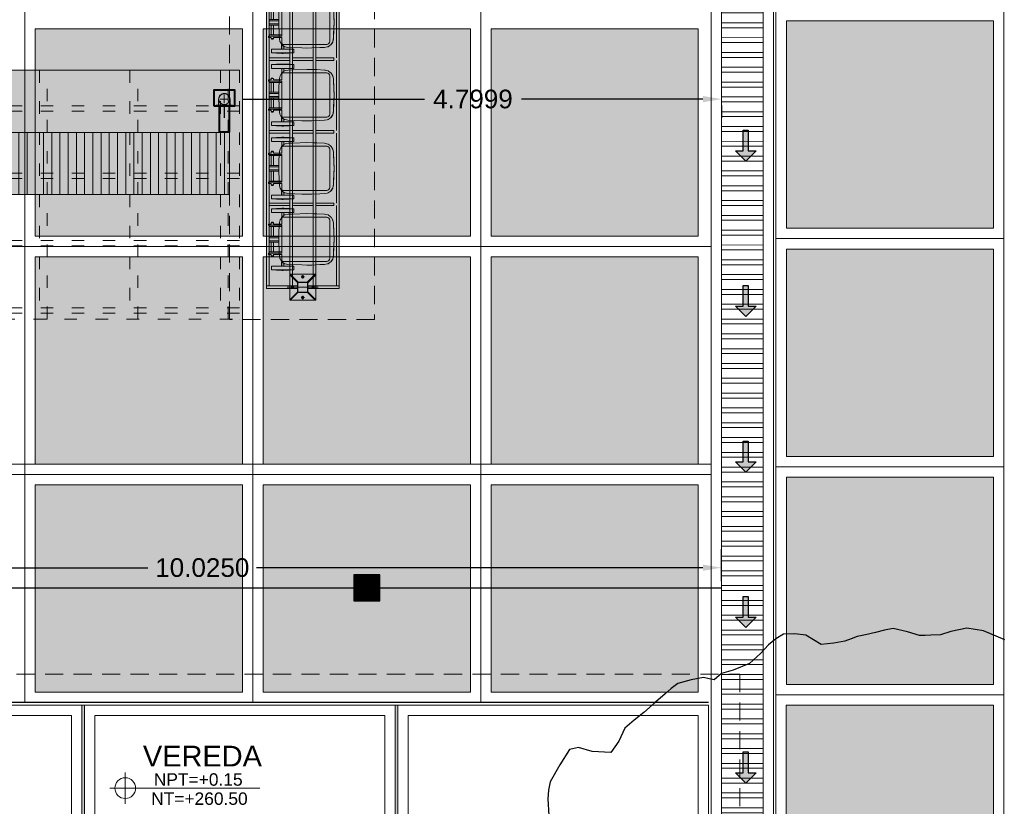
# Model space of a CAD drawing. Header units: millimetres. Extents: x -8931983 to 9630244, y 4 to 18563053.
# Tile 238 of 256: x 349134 to 349144, y 9282004 to 9282011. Entities that reach past the tile are written whole.
import ezdxf

# ---------------------------------------------------------------- set-up
doc = ezdxf.new("R2010")
doc.units = ezdxf.units.MM
for name, pattern in [('ACAD_ISO03W100', [30, 12, -18]), ('DASHDOT', [25.4, 12.7, -6.35, 0, -6.35]), ('DASHDOT2', [12.7, 6.35, -3.175, 0, -3.175]), ('DASHED2', [0.375, 0.25, -0.125])]:
    doc.linetypes.add(name, pattern=pattern)
for name, color, linetype, lineweight in [('.', 7, 'Continuous', 0), ('0_ CUNETAS', 151, 'Continuous', 5), ('0_COTAS 1', 1, 'Continuous', 5), ('0_EST. METALICA', 61, 'Continuous', 9), ('0_PROYECCIONES 1', 1, 'DASHED2', 0), ('CUNETAS', 5, 'Continuous', 0), ('EJES', 8, 'DASHDOT2', 9), ('G-ANNO-DIMS', 7, 'Continuous', 5), ('L-EJE', 40, 'DASHDOT', 9), ('L-FINA', 8, 'Continuous', 9), ('LEST 02', 5, 'Continuous', 20), ('LMURO ALTO', 7, 'Continuous', 40), ('LPROYECCION', 7, 'ACAD_ISO03W100', 5), ('placa', 8, 'Continuous', 9), ('SECTOR 1 - 1P - Estructura metalica 03', 3, 'Continuous', 5), ('TEXTO AMBIENTES', 7, 'Continuous', 30), ('vereda', 254, 'Continuous', 5), ('yellow', 2, 'Continuous', 20)]:
    doc.layers.add(name, color=color, linetype=linetype, lineweight=lineweight)
for name, color, linetype, lineweight, true_color in [('0_PISOS', 252, 'Continuous', 0, 0x8a8a8a), ('0_TEXTURA PISOS', 252, 'Continuous', 0, 0x8c8c8c), ('LHATCH', 254, 'Continuous', 5, 0xcfcfcf), ('mobiliarioPRONIED', 251, 'Continuous', 0, 0x656565), ('PISO Cemento pulido', 254, 'Continuous', 5, 0xd1d1d1), ('T. ACHURADO-0.5', 8, 'Continuous', 5, 0x7d7d7d)]:
    doc.layers.add(name, color=color, linetype=linetype, lineweight=lineweight, true_color=true_color)
for name, color, linetype in [('C-ROAD-MARK', 212, 'Continuous'), ('C-TOPO', 7, 'Continuous'), ('Lineas', 7, 'Continuous'), ('manzanas', 2, 'Continuous')]:
    doc.layers.add(name, color=color, linetype=linetype)
doc.styles.add('Arial_1', font='arial.ttf', dxfattribs={"height": 0.15})
doc.styles.get("Standard").update_dxf_attribs({"font": 'arial.ttf'})
doc.dimstyles.get("Standard").update_dxf_attribs({"dimtxt": 0.18, "dimasz": 0.18, "dimexe": 0.18, "dimexo": 0.0625, "dimgap": 0.09, "dimtad": 0, "dimtih": 1, "dimtoh": 1, "dimdec": 4, "dimzin": 0, "dimdsep": 46, "dimtxsty": 'Standard', "dimcen": 0.09, "dimadec": 0, "dimazin": 0, "dimtfac": 1, "dimtdec": 4, "dimtofl": 0, "dimtmove": 0, "dimatfit": 3, "dimfxl": 1, "dimtolj": 1, "dimtzin": 0, "dimarcsym": 0})

# ---------------------------------------------------------------- blocks, each defined once
blk = doc.blocks.new('EDF 06 PG BLOQUE')
at = {"layer": '0_PROYECCIONES 1', "ltscale": 0.7, "elevation": 0}
blk.add_lwpolyline([(-19.23, 1.5), (1.5, 1.5), (1.5, -12.33), (-19.23, -12.33)], close=True, dxfattribs=at)
blk = doc.blocks.new('JUNTA VEREDA')
at = {"layer": '.', "true_color": 0x939598}
h = blk.add_hatch(dxfattribs=at)
h.set_pattern_fill('ANGLE', color=252)
h.set_pattern_definition([(0, (0, 0), (0, 6.985), [5.08, -1.905]), (90, (0, 0), (-6.985, 4e-16), [5.08, -1.905])])
h.paths.add_polyline_path([(-0.0133, 1.2), (0.0121, 1.2), (0.0121, 0), (-0.0133, 0)])
h = blk.add_hatch(color=252, dxfattribs=at)
h.dxf.hatch_style = 1
h.paths.add_polyline_path([(0.0121, 1.2), (-0.0133, 1.2), (-0.0133, 0), (0.0121, 0)])
at = {"layer": '0_TEXTURA PISOS'}
h = blk.add_hatch(dxfattribs=at)
h.set_pattern_fill('ANGLE', color=256)
h.set_pattern_definition([(0, (-5477.766, -1210.968), (0, 6.985), [5.08, -1.905]), (90, (-5477.766, -1210.968), (-6.985, 4e-16), [5.08, -1.905])])
h.paths.add_polyline_path([(-0.0133, 1.2), (0.0121, 1.2), (0.0121, 0), (-0.0133, 0)])
at = {"layer": 'vereda'}
blk.add_lwpolyline([(-0.0133, 1.2), (0.0121, 1.2), (0.0121, 0), (-0.0133, 0)], close=True, dxfattribs=at)
blk = doc.blocks.new('vereda edf 8')
at = {"layer": 'vereda'}
for points in [[(11.0792, 12.03), (14.0792, 12.03), (14.0792, 13.23), (11.0792, 13.23)], [(14.1046, 12.03), (17.1046, 12.03), (17.1046, 13.23), (14.1046, 13.23)], [(17.13, 12.03), (20.13, 12.03), (20.13, 13.23), (17.13, 13.23)], [(11.1792, 12.13), (13.9792, 12.13), (13.9792, 13.13), (11.1792, 13.13)], [(14.2046, 12.13), (17.0046, 12.13), (17.0046, 13.13), (14.2046, 13.13)], [(17.23, 12.13), (20.03, 12.13), (20.03, 13.13), (17.23, 13.13)]]:
    blk.add_lwpolyline(points, close=True, dxfattribs=at)
for p in [(14.0925, 12.03), (17.1179, 12.03)]:
    blk.add_blockref('JUNTA VEREDA', p, dxfattribs=at)
blk = doc.blocks.new('Cotas de elevación - M_Cota de elevación - Destino rellenado-517392-Nivel 1')
at = {"layer": 'G-ANNO-DIMS'}
for p, q in [((0, -0.0015), (0, 0.0015)), ((-0.0015, 0), (0.013, 0))]:
    blk.add_line(p, q, dxfattribs=at)
blk.add_circle((0, 0), 0.001, dxfattribs=at)
blk = doc.blocks.new('para pg vereda edf 06')
at = {"lineweight": 5}
blk.add_blockref('vereda edf 8', (-18.93, -12.03), dxfattribs=at)
at = {"layer": 'TEXTO AMBIENTES', "xscale": 99.99999999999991, "yscale": 99.99999999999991, "zscale": 99.99999999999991}
blk.add_blockref('Cotas de elevación - M_Cota de elevación - Destino rellenado-517392-Nivel 1', (-4.4311, 0.399, 684.9178), dxfattribs=at)
at = {"layer": 'TEXTO AMBIENTES', "insert": (-4.8611, 0.808, 684.9178), "char_height": 0.2, "width": 2.349898, "attachment_point": 1, "style": 'Arial_1'}
blk.add_mtext('\\pxqc;VEREDA', dxfattribs=at)
at = {"layer": 'TEXTO AMBIENTES', "char_height": 0.12, "width": 0.902142, "attachment_point": 1, "line_spacing_factor": 0.941778, "style": 'Arial_1'}
for s, insert in [('NPT=+0.15', (-4.1554, 0.5424, 684.9178)), ('NT=+260.50', (-4.1812, 0.3578, 684.9178))]:
    blk.add_mtext(s, dxfattribs=dict(at, insert=insert))
blk = doc.blocks.new('topooooo')
at = {"layer": 'C-TOPO', "color": 252, "linetype": 'Continuous', "lineweight": 25, "true_color": 0x939598, "elevation": 2.118, "flags": 128}
blk.add_lwpolyline([(-136.0195, -143.3225), (-136.2322, -143.3861), (-136.374, -143.468), (-136.4739, -143.5909), (-136.528, -143.6797), (-136.5985, -143.7435), (-136.6384, -143.7786), (-136.6813, -143.814), (-136.793, -143.8622), (-136.9188, -143.9232), (-136.9758, -143.9902), (-137.028, -144.0632), (-137.0874, -144.1402), (-137.1365, -144.2055), (-137.1686, -144.26), (-137.2013, -144.314), (-137.271, -144.3996), (-137.3563, -144.4857), (-137.4412, -144.4992), (-137.528, -144.5107), (-137.6194, -144.569), (-137.7008, -144.6412), (-137.7293, -144.7245), (-137.7467, -144.814), (-137.7528, -144.9266), (-137.7733, -145.0687), (-137.8553, -145.2177), (-137.92, -145.314), (-137.9356, -145.4064), (-137.98, -145.4307), (-138.028, -145.4556), (-138.1054, -145.5486), (-138.1847, -145.6573), (-138.2023, -145.7344), (-138.2142, -145.814), (-138.2334, -145.9346), (-138.2578, -146.0842), (-138.2845, -146.1991), (-138.3023, -146.314), (-138.267, -146.4482), (-138.2573, -146.5847), (-138.4029, -146.6901), (-138.528, -146.7444), (-138.5826, -146.814), (-138.5607, -146.9865), (-138.528, -147.1762), (-138.4886, -147.2469), (-138.442, -147.314), (-138.3299, -147.4322)], dxfattribs=at)
blk = doc.blocks.new('*U3845')
at = {"layer": '.', "lineweight": 30}
h = blk.add_hatch(color=1, dxfattribs=at)
h.dxf.hatch_style = 1
h.paths.add_polyline_path([(-0.025, -0.05), (-0.1, -0.05), (0, -0.15), (0.1, -0.05), (0.025, -0.05), (0.025, 0.15), (-0.025, 0.15)])
at = {"layer": '0_ CUNETAS', "color": 1, "lineweight": 30}
blk.add_lwpolyline([(-0.1, -0.05), (-0.025, -0.05), (-0.025, 0.15), (0.025, 0.15), (0.025, -0.05), (0.1, -0.05), (0, -0.15)], close=True, dxfattribs=at)
blk = doc.blocks.new('*U3823')
at = {"layer": '0_ CUNETAS', "color": 0, "linetype": 'ByBlock', "lineweight": -2, "transparency": 16777216}
for p in [(0, 21), (0, 19.5), (0, 18), (0, 16.5), (0, 15)]:
    blk.add_blockref('*U3845', p, dxfattribs=at)
blk = doc.blocks.new('red drenaje')
at = {"layer": '0_ CUNETAS', "lineweight": 0}
h = blk.add_hatch(dxfattribs=at)
h.set_pattern_fill('ANSI32', color=256, scale=0.015, angle=135)
h.set_pattern_definition([(180, (8.07497, 111.02303), (0, -0.142875), []), (180, (8.02735, 111.07066), (0, -0.142875), [])])
h.paths.add_polyline_path([(-9.925, 73.493), (-9.525, 73.493), (-9.525, 110.923), (-9.925, 110.923)])
for p, q in [((-10.025, 111.023), (-10.025, 73.493)), ((-9.425, 111.023), (-9.425, 73.493)), ((-9.925, 110.923), (-9.925, 73.493)), ((-9.525, 110.923), (-9.525, 73.493))]:
    blk.add_line(p, q, dxfattribs=at)
at = {"layer": '0_ CUNETAS'}
blk.add_line((-9.425, 111.023), (-9.425, 73.893), dxfattribs=at)
at = {"layer": '0_ CUNETAS', "lineweight": 0, "elevation": 0}
blk.add_lwpolyline([(-9.925, 110.923), (-9.525, 110.923), (-9.525, 73.493), (-9.925, 73.493), (-9.925, 110.923)], dxfattribs=at)
at = {"layer": '0_ CUNETAS', "lineweight": 0}
blk.add_blockref('*U3823', (-9.6923, 71.1207, -20.5486), dxfattribs=at)
blk = doc.blocks.new('ABRAZADERA CNALTA PLUVIAL')
for points in [[(0, 0.065), (0, 0.105)], [(0, 0.065), (-0.04, 0.065)], [(0, 0.065), (0, 0.025)], [(0, 0.065), (0.04, 0.065)]]:
    blk.add_lwpolyline(points)
at = {"layer": 'LEST 02', "color": 250, "lineweight": 18}
blk.add_line((0.0646, 0.008), (0.0732, 0.008), dxfattribs=at)
blk.add_lwpolyline([(0.0824, 0.003), (0.0554, 0.003), (0.0554, 0.065, 0.414214), (0, 0.1204, 0.414214), (-0.0554, 0.065), (-0.0554, 0.003), (-0.0824, 0.003), (-0.0824, 0), (-0.0524, 0), (-0.0524, 0.065, -1), (0.0524, 0.065), (0.0524, 0), (0.0824, 0)], format="xyb", close=True, dxfattribs=at)
for points in [[(-0.0775, 0.003), (-0.0775, 0.008), (-0.0732, 0.008)], [(-0.0646, 0.003), (-0.0646, 0.008), (-0.0732, 0.008), (-0.0732, 0.003)], [(-0.0646, 0.008), (-0.0602, 0.008), (-0.0602, 0.003)], [(0.0646, 0.003), (0.0646, 0.008), (0.0602, 0.008), (0.0602, 0.003)], [(0.0775, 0.003), (0.0775, 0.008), (0.0732, 0.008), (0.0732, 0.003)]]:
    blk.add_lwpolyline(points, dxfattribs=at)
at = {"layer": 'LEST 02'}
blk.add_circle((0, 0.065), 0.0524, dxfattribs=at)
blk = doc.blocks.new('falsaa1')
at = {"true_color": 0xffffff}
h = blk.add_hatch(color=7, dxfattribs=at)
h.dxf.hatch_style = 1
h.paths.add_polyline_path([(2294.5341, 1750.5678), (2294.5341, 1750.4178), (2294.7341, 1750.4178), (2294.7341, 1750.5678)])
at = {"layer": 'LMURO ALTO'}
blk.add_lwpolyline([(2294.5341, 1750.5678), (2294.7341, 1750.5678), (2294.7341, 1750.4178), (2294.5341, 1750.4178)], close=True, dxfattribs=at)
at = {"layer": 'LEST 02', "lineweight": 18, "rotation": 180}
blk.add_blockref('ABRAZADERA CNALTA PLUVIAL', (2294.6341, 1750.5678), dxfattribs=at)
blk = doc.blocks.new('GHDDDHFHD')
at = {"layer": '.'}
h = blk.add_hatch(color=256, dxfattribs=at)
h.set_gradient(color1=(199, 200, 202), color2=(199, 200, 202))
h.paths.add_polyline_path([(-133.9704, 3.3854), (-137.5504, 3.3854), (-137.5504, 2.7854), (-133.9704, 2.7854)])
h = blk.add_hatch(color=256, dxfattribs=at)
h.set_gradient(color1=(215, 235, 210), color2=(215, 235, 210))
h.paths.add_polyline_path([(-137.7217, 2.7854), (-137.7217, 2.1854), (-133.9704, 2.1854), (-133.9704, 2.7854)])
h = blk.add_hatch(color=256, dxfattribs=at)
h.set_gradient(color1=(99, 100, 102), color2=(99, 100, 102))
h.paths.add_polyline_path([(-134.0704, 2.5291), (-133.9704, 2.5291), (-133.9704, 2.7791), (-134.0704, 2.7791)])
at = {"layer": 'LHATCH', "true_color": 0x939598}
h = blk.add_hatch(dxfattribs=at)
h.set_pattern_fill('ANSI31', color=252, scale=0.025, angle=45, style=0)
h.set_pattern_definition([(90, (-150.439955, 0.78331), (-0.079375, 0), [])])
h.paths.add_polyline_path([(-133.9704, 3.3854), (-137.5504, 3.3854), (-137.5504, 2.7854), (-133.9704, 2.7854)])
at = {"layer": 'LHATCH', "color": 252, "true_color": 0x939598}
for points in [[(-137.5504, 3.3854), (-133.9704, 3.3854), (-133.9704, 2.7854), (-137.5504, 2.7854)], [(-137.7217, 2.1854), (-133.9704, 2.1854), (-133.9704, 2.7854), (-137.7217, 2.7854)]]:
    blk.add_lwpolyline(points, close=True, dxfattribs=at)
at = {"layer": 'LMURO ALTO'}
blk.add_lwpolyline([(-134.0704, 2.7791), (-133.9704, 2.7791), (-133.9704, 2.5291), (-134.0704, 2.5291), (-134.0704, 2.7791)], dxfattribs=at)
at = {"layer": 'LPROYECCION', "color": 252, "ltscale": 0.01, "true_color": 0x939598}
for p, q in [((-137.6629, 4.5854), (-133.8729, 4.5854)), ((-133.8729, 2.1854), (-133.8729, 4.5854)), ((-133.8729, 2.1854), (-137.5504, 2.1854))]:
    blk.add_line(p, q, dxfattribs=at)
for points in [[(-135.7291, 4.5854), (-135.7291, 2.1854), (-135.8041, 2.1854), (-135.8041, 4.5854)], [(-134.856, 4.5854), (-134.856, 2.1854), (-134.931, 2.1854), (-134.931, 4.5854)], [(-133.9829, 4.5854), (-133.9829, 2.1854), (-134.0579, 2.1854), (-134.0579, 4.5854)]]:
    blk.add_lwpolyline(points, close=True, dxfattribs=at)
for points in [[(-133.8729, 4.5291), (-137.6629, 4.5291)], [(-133.8729, 4.4791), (-137.6629, 4.4791)], [(-133.8729, 3.8791), (-137.6629, 3.8791)], [(-133.8729, 3.8291), (-137.6629, 3.8291)], [(-133.8729, 3.2291), (-146.0829, 3.2291)], [(-133.8729, 3.1791), (-146.0829, 3.1791)], [(-133.8729, 2.5791), (-137.6629, 2.5791)], [(-133.8729, 2.5291), (-137.6629, 2.5291)]]:
    blk.add_lwpolyline(points, dxfattribs=at)
at = {"layer": 'T. ACHURADO-0.5'}
for p, q in [((-137.1223, 2.7854), (-133.9704, 2.7854)), ((-133.9704, 2.7854), (-133.9704, 2.1854))]:
    blk.add_line(p, q, dxfattribs=at)
at = {"layer": 'manzanas'}
blk.add_blockref('falsaa1', (-2428.6545, -1748.0387), dxfattribs=at)
blk = doc.blocks.new('TCACHO')
at = {"layer": '0_PISOS'}
for p, q in [((332678.3251, 9290361.0479), (332678.3251, 9290361.048)), ((332678.3251, 9290361.048), (332678.361, 9290361.048)), ((332678.3251, 9290361.0444), (332678.3251, 9290361.0479)), ((332678.361, 9290361.0479), (332678.3251, 9290361.0479)), ((332678.3251, 9290361.0444), (332678.3251, 9290360.8322)), ((332678.361, 9290361.048), (332678.361, 9290361.0479)), ((332678.361, 9290361.0479), (332678.361, 9290360.9483)), ((332678.8779, 9290361.048), (332678.8779, 9290361.0479)), ((332678.9137, 9290361.048), (332678.8779, 9290361.048)), ((332678.9137, 9290361.0479), (332678.8779, 9290361.0479)), ((332678.8779, 9290361.0479), (332678.8779, 9290361.0101)), ((332678.8779, 9290361.0101), (332678.8779, 9290360.9806)), ((332678.9137, 9290361.0479), (332678.9137, 9290361.048)), ((332678.9137, 9290360.8322), (332678.9137, 9290361.0479)), ((332678.3195, 9290360.949), (332678.3219, 9290360.9494)), ((332678.3195, 9290360.9476), (332678.3195, 9290360.949)), ((332678.3195, 9290360.9476), (332678.3216, 9290360.9488)), ((332678.3195, 9290360.9315), (332678.3195, 9290360.9476)), ((332678.3195, 9290360.931), (332678.3195, 9290360.9315)), ((332678.3195, 9290360.931), (332678.3206, 9290360.9315)), ((332678.3206, 9290360.9315), (332678.3195, 9290360.9315)), ((332678.3219, 9290360.9325), (332678.3206, 9290360.9315)), ((332678.3219, 9290360.9494), (332678.3216, 9290360.9488)), ((332678.3216, 9290360.9488), (332678.3219, 9290360.9488)), ((332678.3236, 9290360.9993), (332678.3219, 9290360.9993)), ((332678.3219, 9290360.9993), (332678.3219, 9290360.9523)), ((332678.3219, 9290360.9494), (332678.3219, 9290360.9523)), ((332678.322, 9290360.9501), (332678.3219, 9290360.9523)), ((332678.322, 9290360.9501), (332678.3219, 9290360.9494)), ((332678.3219, 9290360.9494), (332678.3219, 9290360.9488)), ((332678.3219, 9290360.8869), (332678.3219, 9290360.9325)), ((332678.3236, 9290360.9993), (332678.3251, 9290360.9973)), ((332678.3609, 9290360.9455), (332678.3609, 9290360.9483)), ((332678.3609, 9290360.9483), (332678.361, 9290360.9483)), ((332678.3609, 9290360.9344), (332678.3609, 9290360.9455)), ((332678.3609, 9290360.9344), (332678.361, 9290360.9344)), ((332678.3609, 9290360.9296), (332678.3609, 9290360.9344)), ((332678.361, 9290360.9296), (332678.3609, 9290360.9296)), ((332678.3985, 9290360.9508), (332678.361, 9290360.9483)), ((332678.361, 9290360.9483), (332678.361, 9290360.9455)), ((332678.361, 9290360.9344), (332678.361, 9290360.9455)), ((332678.361, 9290360.9296), (332678.361, 9290360.9344)), ((332678.3635, 9290360.9293), (332678.361, 9290360.9296)), ((332678.361, 9290360.9288), (332678.361, 9290360.9296)), ((332678.361, 9290360.9288), (332678.3877, 9290360.9288)), ((332678.361, 9290360.9121), (332678.361, 9290360.9288)), ((332678.3858, 9290360.9293), (332678.3635, 9290360.9293)), ((332678.3769, 9290360.889), (332678.3827, 9290360.9157)), ((332678.3827, 9290360.9157), (332678.3841, 9290360.9248)), ((332678.3841, 9290360.9248), (332678.3877, 9290360.9288)), ((332678.3858, 9290360.9293), (332678.3859, 9290360.9293)), ((332678.3881, 9290360.9293), (332678.3859, 9290360.9293)), ((332678.3877, 9290360.9288), (332678.3881, 9290360.9293)), ((332678.3881, 9290360.9293), (332678.3898, 9290360.9312)), ((332678.3884, 9290360.9293), (332678.3881, 9290360.9293)), ((332678.3884, 9290360.9293), (332678.3898, 9290360.9312)), ((332678.3898, 9290360.9312), (332678.3989, 9290360.9431)), ((332678.3978, 9290360.94), (332678.3898, 9290360.9312)), ((332678.3978, 9290360.94), (332678.4033, 9290360.9461)), ((332678.3978, 9290360.94), (332678.4018, 9290360.9455)), ((332678.3985, 9290360.9508), (332678.4048, 9290360.951)), ((332678.3985, 9290360.9508), (332678.4019, 9290360.9507)), ((332678.4006, 9290360.9455), (332678.3989, 9290360.9431)), ((332678.4043, 9290360.9506), (332678.4006, 9290360.9455)), ((332678.4048, 9290360.951), (332678.4018, 9290360.9455)), ((332678.4019, 9290360.9507), (332678.4019, 9290360.9507)), ((332678.4019, 9290360.9507), (332678.4043, 9290360.9506)), ((332678.4033, 9290360.9461), (332678.4054, 9290360.9493)), ((332678.4048, 9290360.951), (332678.4043, 9290360.9506)), ((332678.4054, 9290360.9493), (332678.428, 9290360.9633)), ((332678.428, 9290360.9633), (332678.4329, 9290360.9665)), ((332678.4329, 9290360.9665), (332678.4573, 9290360.9721)), ((332678.4573, 9290360.9721), (332678.4626, 9290360.9734)), ((332678.4626, 9290360.9734), (332678.5359, 9290360.9772)), ((332678.5359, 9290360.9772), (332678.5518, 9290360.9781)), ((332678.6188, 9290360.9797), (332678.5518, 9290360.9781)), ((332678.6188, 9290360.9797), (332678.7511, 9290360.9746)), ((332678.7511, 9290360.9746), (332678.7798, 9290360.9734)), ((332678.7798, 9290360.9734), (332678.8038, 9290360.968)), ((332678.8038, 9290360.968), (332678.809, 9290360.9668)), ((332678.809, 9290360.9668), (332678.8306, 9290360.9535)), ((332678.8306, 9290360.9535), (332678.8353, 9290360.9505)), ((332678.8353, 9290360.9505), (332678.8509, 9290360.9294)), ((332678.8779, 9290360.951), (332678.8369, 9290360.951)), ((332678.8369, 9290360.951), (332678.8373, 9290360.9506)), ((332678.8399, 9290360.9455), (332678.8369, 9290360.951)), ((332678.8373, 9290360.9506), (332678.8493, 9290360.9344)), ((332678.8373, 9290360.9506), (332678.8747, 9290360.9506)), ((332678.8399, 9290360.9455), (332678.8482, 9290360.9344)), ((332678.8532, 9290360.9288), (332678.8482, 9290360.9344)), ((332678.8529, 9290360.9293), (332678.8493, 9290360.9344)), ((332678.8509, 9290360.9294), (332678.853, 9290360.9263)), ((332678.8529, 9290360.9293), (332678.8532, 9290360.9288)), ((332678.8754, 9290360.9293), (332678.8529, 9290360.9293)), ((332678.853, 9290360.9263), (332678.8547, 9290360.9239)), ((332678.8779, 9290360.9288), (332678.8532, 9290360.9288)), ((332678.8547, 9290360.9239), (332678.8557, 9290360.918)), ((332678.8557, 9290360.918), (332678.8622, 9290360.8919)), ((332678.8747, 9290360.9506), (332678.8748, 9290360.9506)), ((332678.8748, 9290360.9506), (332678.8749, 9290360.9506)), ((332678.8749, 9290360.9506), (332678.8779, 9290360.9503)), ((332678.8754, 9290360.9293), (332678.8754, 9290360.9293)), ((332678.8756, 9290360.9293), (332678.8754, 9290360.9293)), ((332678.8756, 9290360.9293), (332678.8779, 9290360.9296)), ((332678.8779, 9290360.9806), (332678.8779, 9290360.951)), ((332678.8779, 9290360.9503), (332678.8779, 9290360.951)), ((332678.8779, 9290360.9503), (332678.8779, 9290360.9399)), ((332678.8779, 9290360.9296), (332678.8779, 9290360.9399)), ((332678.8779, 9290360.9399), (332678.8779, 9290360.9296)), ((332678.8779, 9290360.9399), (332678.8779, 9290360.9399)), ((332678.8779, 9290360.9399), (332678.8779, 9290360.9296)), ((332678.8779, 9290360.9288), (332678.8779, 9290360.9296)), ((332678.8779, 9290360.9296), (332678.8779, 9290360.9296)), ((332678.8779, 9290360.907), (332678.8779, 9290360.9288)), ((332678.9137, 9290360.9993), (332678.917, 9290361.0014)), ((332678.9137, 9290360.9971), (332678.9169, 9290361.0012)), ((332678.9137, 9290360.9971), (332678.9137, 9290360.9993)), ((332678.917, 9290361.0014), (332678.9169, 9290361.0012)), ((332678.9169, 9290361.0012), (332678.917, 9290361.0012)), ((332678.917, 9290361.0014), (332678.917, 9290361.0012)), ((332678.917, 9290360.9728), (332678.917, 9290361.0012)), ((332678.917, 9290360.9707), (332678.917, 9290360.9728)), ((332678.917, 9290360.9494), (332678.917, 9290360.9707)), ((332678.917, 9290360.9494), (332678.917, 9290360.949)), ((332678.917, 9290360.9494), (332678.9194, 9290360.9494)), ((332678.917, 9290360.949), (332678.919, 9290360.949)), ((332678.9172, 9290360.9313), (332678.917, 9290360.9307)), ((332678.917, 9290360.9307), (332678.917, 9290360.9313)), ((332678.9172, 9290360.9313), (332678.917, 9290360.9313)), ((332678.917, 9290360.9307), (332678.917, 9290360.8808)), ((332678.9181, 9290360.9375), (332678.9172, 9290360.9313)), ((332678.9194, 9290360.9477), (332678.9181, 9290360.9375)), ((332678.9181, 9290360.9375), (332678.9194, 9290360.94)), ((332678.9194, 9290360.9494), (332678.919, 9290360.949)), ((332678.919, 9290360.949), (332678.9194, 9290360.9486)), ((332678.9194, 9290360.9494), (332678.9194, 9290360.9486)), ((332678.9194, 9290360.9486), (332678.9194, 9290360.9477)), ((332678.9194, 9290360.94), (332678.9194, 9290360.9477)), ((332678.3219, 9290360.8869), (332678.3219, 9290360.8787)), ((332678.322, 9290360.8789), (332678.3219, 9290360.8869)), ((332678.3219, 9290360.8787), (332678.322, 9290360.8789)), ((332678.3251, 9290360.8787), (332678.3219, 9290360.8787)), ((332678.3251, 9290360.8787), (332678.322, 9290360.8789)), ((332678.3251, 9290360.8787), (332678.3251, 9290360.8637)), ((332678.3251, 9290360.8637), (332678.3251, 9290360.8465)), ((332678.3251, 9290360.8465), (332678.3251, 9290360.8322)), ((332678.3251, 9290360.8322), (332678.3251, 9290360.832)), ((332678.3251, 9290360.8322), (332678.361, 9290360.8322)), ((332678.361, 9290360.832), (332678.3251, 9290360.832)), ((332678.361, 9290360.8322), (332678.361, 9290360.9121)), ((332678.361, 9290360.8322), (332678.361, 9290360.832)), ((332678.3706, 9290360.7071), (332678.3752, 9290360.8406)), ((332678.3752, 9290360.8406), (332678.3769, 9290360.889)), ((332678.8622, 9290360.8919), (332678.8669, 9290360.7577)), ((332678.8779, 9290360.907), (332678.8779, 9290360.8322)), ((332678.8779, 9290360.8322), (332678.8779, 9290360.832)), ((332678.8779, 9290360.8322), (332678.9137, 9290360.8322)), ((332678.9137, 9290360.832), (332678.8779, 9290360.832)), ((332678.9137, 9290360.8808), (332678.9137, 9290360.8714)), ((332678.9137, 9290360.8808), (332678.917, 9290360.8808)), ((332678.9137, 9290360.8465), (332678.9137, 9290360.8714)), ((332678.9137, 9290360.8322), (332678.9137, 9290360.8465)), ((332678.9137, 9290360.832), (332678.9137, 9290360.8322)), ((332678.8669, 9290360.7577), (332678.8685, 9290360.7091)), ((332678.3706, 9290360.7071), (332678.3721, 9290360.6404)), ((332678.3734, 9290360.6128), (332678.3721, 9290360.6404)), ((332678.8673, 9290360.659), (332678.8638, 9290360.5824)), ((332678.8685, 9290360.7091), (332678.8673, 9290360.659)), ((332678.3769, 9290360.5365), (332678.3734, 9290360.6128)), ((332678.3789, 9290360.5271), (332678.3769, 9290360.5365)), ((332678.8622, 9290360.5365), (332678.8567, 9290360.5104)), ((332678.8638, 9290360.5824), (332678.8622, 9290360.5365)), ((332678.3847, 9290360.5012), (332678.3789, 9290360.5271)), ((332678.3998, 9290360.482), (332678.3847, 9290360.5012)), ((332678.4043, 9290360.4753), (332678.3998, 9290360.482)), ((332678.4064, 9290360.474), (332678.4043, 9290360.4753)), ((332678.4069, 9290360.4737), (332678.4064, 9290360.474)), ((332678.4069, 9290360.4737), (332678.4065, 9290360.4739)), ((332678.4065, 9290360.4739), (332678.4338, 9290360.4577)), ((332678.4319, 9290360.4589), (332678.4069, 9290360.4737)), ((332678.4319, 9290360.4589), (332678.4338, 9290360.4577)), ((332678.4348, 9290360.4582), (332678.4319, 9290360.4589)), ((332678.4338, 9290360.4577), (332678.4634, 9290360.4511)), ((332678.4617, 9290360.4522), (332678.4348, 9290360.4582)), ((332678.4703, 9290360.4517), (332678.4617, 9290360.4522)), ((332678.5522, 9290360.4464), (332678.4634, 9290360.4511)), ((332678.4852, 9290360.4506), (332678.4703, 9290360.4517)), ((332678.5517, 9290360.4471), (332678.4852, 9290360.4506)), ((332678.569, 9290360.4467), (332678.5517, 9290360.4471)), ((332678.5522, 9290360.4464), (332678.6188, 9290360.4448)), ((332678.6188, 9290360.4455), (332678.569, 9290360.4467)), ((332678.6695, 9290360.4467), (332678.6188, 9290360.4455)), ((332678.6866, 9290360.4464), (332678.6188, 9290360.4448)), ((332678.7387, 9290360.4502), (332678.6695, 9290360.4467)), ((332678.6866, 9290360.4464), (332678.7791, 9290360.4511)), ((332678.7807, 9290360.4522), (332678.7387, 9290360.4502)), ((332678.7791, 9290360.4511), (332678.8081, 9290360.4575)), ((332678.7835, 9290360.4528), (332678.7807, 9290360.4522)), ((332678.81, 9290360.4587), (332678.7835, 9290360.4528)), ((332678.8081, 9290360.4575), (332678.81, 9290360.4587)), ((332678.81, 9290360.4587), (332678.8343, 9290360.4737)), ((332678.8162, 9290360.4628), (332678.81, 9290360.4587)), ((332678.8358, 9290360.4749), (332678.8162, 9290360.4628)), ((332678.8407, 9290360.4818), (332678.8358, 9290360.4749)), ((332678.8549, 9290360.501), (332678.8407, 9290360.4818)), ((332678.8567, 9290360.5104), (332678.8549, 9290360.501))]:
    blk.add_line(p, q, dxfattribs=at)
at = {"layer": 'mobiliarioPRONIED', "extrusion": (-5.08392e-06, -1.10474e-06, 1), "elevation": -11.9548}
for points in [[(332678.4722, 9290360.95), (332678.4722, 9290360.95), (332678.4722, 9290361.0297), (332678.4601, 9290361.0297), (332678.4541, 9290361.0357), (332678.4541, 9290361.0479), (332678.4601, 9290361.0539), (332678.4722, 9290361.0539), (332678.4722, 9290361.078), (332678.4842, 9290361.078), (332678.4842, 9290360.95)], [(332678.4601, 9290361.0539), (332678.4601, 9290361.0297)], [(332678.4842, 9290361.072), (332678.4963, 9290361.072), (332678.4963, 9290360.95)], [(332678.5918, 9290361.0539), (332678.4963, 9290361.0539)], [(332678.4963, 9290361.0297), (332678.5918, 9290361.0297)], [(332678.5918, 9290360.9802), (332678.5918, 9290361.072), (332678.6039, 9290361.072), (332678.6039, 9290360.9802)], [(332678.6458, 9290360.9802), (332678.6458, 9290361.072), (332678.6337, 9290361.072), (332678.6337, 9290360.9802)], [(332678.6458, 9290361.0539), (332678.7413, 9290361.0539)], [(332678.7413, 9290361.0297), (332678.6458, 9290361.0297)], [(332678.7534, 9290361.072), (332678.7413, 9290361.072), (332678.7413, 9290360.95)], [(332678.7534, 9290360.95), (332678.7534, 9290361.078), (332678.7655, 9290361.078), (332678.7655, 9290361.0539), (332678.7775, 9290361.0539), (332678.7775, 9290361.0297), (332678.7655, 9290361.0297), (332678.7655, 9290360.95)], [(332678.7775, 9290361.0297), (332678.7836, 9290361.0357), (332678.7836, 9290361.0479), (332678.7775, 9290361.0539)], [(332678.4842, 9290360.95), (332678.7534, 9290360.95)]]:
    blk.add_lwpolyline(points, dxfattribs=at)
blk.add_lwpolyline([(332678.7655, 9290360.95), (332678.8204, 9290360.95, -0.414214), (332678.8322, 9290360.9382), (332678.8322, 9290360.5153, -0.4086), (332678.8027, 9290360.4853), (332678.4349, 9290360.4853, -0.4086), (332678.4054, 9290360.5153), (332678.4054, 9290360.9382, -0.414213), (332678.4172, 9290360.95), (332678.4722, 9290360.95)], format="xyb", dxfattribs=at)
blk = doc.blocks.new('punto.ecologico')
at = {"true_color": 0xffffff}
h = blk.add_hatch(color=7, dxfattribs=at)
h.dxf.hatch_style = 1
h.paths.add_polyline_path([(332674.2577, 9290359.6879), (332674.2577, 9290359.4629), (332674.1455, 9290359.4629), (332674.1455, 9290359.2129), (332674.2578, 9290359.2128), (332674.2577, 9290358.9879), (332677.2833, 9290358.9869), (332677.2832, 9290359.2129), (332677.3955, 9290359.2129), (332677.3955, 9290359.4629), (332677.2832, 9290359.4629), (332677.2833, 9290359.6879)])
at = {"layer": '0_EST. METALICA', "ltscale": 0.3}
for points in [[(332674.283, 9290359.6629), (332677.258, 9290359.6629), (332677.258, 9290359.6879), (332674.283, 9290359.6879)], [(332677.2833, 9290359.6879), (332677.258, 9290359.6879), (332677.2578, 9290359.3879), (332677.2831, 9290359.3879)], [(332675.058, 9290359.6629), (332675.083, 9290359.6629), (332675.083, 9290359.4629), (332675.058, 9290359.4629)], [(332675.758, 9290359.6629), (332675.783, 9290359.6629), (332675.783, 9290359.4629), (332675.758, 9290359.4629)], [(332676.458, 9290359.6629), (332676.483, 9290359.6629), (332676.483, 9290359.4629), (332676.458, 9290359.4629)], [(332674.283, 9290359.4629), (332677.258, 9290359.4629), (332677.258, 9290359.4379), (332674.283, 9290359.4379)], [(332675.058, 9290359.4379), (332675.083, 9290359.4379), (332675.083, 9290359.2379), (332675.058, 9290359.2379)], [(332675.758, 9290359.4379), (332675.783, 9290359.4379), (332675.783, 9290359.2379), (332675.758, 9290359.2379)], [(332676.458, 9290359.4379), (332676.483, 9290359.4379), (332676.483, 9290359.2379), (332676.458, 9290359.2379)], [(332677.258, 9290359.2129), (332674.283, 9290359.2129), (332674.283, 9290359.2379), (332677.258, 9290359.2379)], [(332675.058, 9290359.2129), (332675.083, 9290359.2129), (332675.083, 9290359.0379), (332675.058, 9290359.0379)], [(332675.758, 9290359.2129), (332675.783, 9290359.2129), (332675.783, 9290359.0379), (332675.758, 9290359.0379)], [(332676.458, 9290359.2129), (332676.483, 9290359.2129), (332676.483, 9290359.0379), (332676.458, 9290359.0379)], [(332677.2833, 9290358.9879), (332677.258, 9290358.9879), (332677.2578, 9290359.2879), (332677.2831, 9290359.2879)]]:
    blk.add_lwpolyline(points, close=True, dxfattribs=at)
at = {"layer": '0_EST. METALICA'}
for points in [[(332677.2815, 9290359.4379), (332677.276, 9290359.4283), (332677.265, 9290359.4283), (332677.2595, 9290359.4379), (332677.265, 9290359.4474), (332677.276, 9290359.4474)], [(332677.1705, 9290359.3489), (332677.18, 9290359.3434), (332677.18, 9290359.3323), (332677.1705, 9290359.3268), (332677.161, 9290359.3323), (332677.161, 9290359.3434)], [(332677.3705, 9290359.3489), (332677.361, 9290359.3434), (332677.361, 9290359.3323), (332677.3705, 9290359.3268), (332677.38, 9290359.3323), (332677.38, 9290359.3434)], [(332677.2815, 9290359.2379), (332677.276, 9290359.2474), (332677.265, 9290359.2474), (332677.2595, 9290359.2379), (332677.265, 9290359.2283), (332677.276, 9290359.2283)]]:
    blk.add_lwpolyline(points, close=True, dxfattribs=at)
at = {"layer": '0_EST. METALICA', "ltscale": 0.3}
for points in [[(332675.058, 9290359.0129), (332674.283, 9290359.0129), (332674.283, 9290358.9879), (332677.258, 9290358.9879), (332677.258, 9290359.0129), (332676.483, 9290359.0129)], [(332675.758, 9290359.0129), (332675.083, 9290359.0129)], [(332676.458, 9290359.0129), (332675.783, 9290359.0129)]]:
    blk.add_lwpolyline(points, dxfattribs=at)
at = {"layer": '0_PROYECCIONES 1', "color": 30, "ltscale": 0.7, "true_color": 0xf26722}
blk.add_lwpolyline([(332673.9579, 9290358.6451), (332677.583, 9290358.6451), (332677.583, 9290360.0451), (332673.9579, 9290360.0451)], close=True, dxfattribs=at)
at = {"layer": 'EJES', "lineweight": 0}
blk.add_lwpolyline([(332677.2705, 9290359.1879), (332677.2705, 9290359.4879)], dxfattribs=at)
at = {"layer": 'L-EJE'}
for p, q in [((332677.2595, 9290359.4379), (332677.2815, 9290359.4379)), ((332677.2705, 9290359.4283), (332677.2705, 9290359.4474)), ((332677.18, 9290359.3379), (332677.161, 9290359.3379)), ((332677.1705, 9290359.3268), (332677.1705, 9290359.3489)), ((332677.361, 9290359.3379), (332677.38, 9290359.3379)), ((332677.3705, 9290359.3268), (332677.3705, 9290359.3489)), ((332677.2595, 9290359.2379), (332677.2815, 9290359.2379)), ((332677.2705, 9290359.2474), (332677.2705, 9290359.2283))]:
    blk.add_line(p, q, dxfattribs=at)
at = {"layer": 'L-FINA'}
for centre, radius in [((332677.2705, 9290359.4379), 0.00953), ((332677.2705, 9290359.4379), 0.00633), ((332677.1705, 9290359.3379), 0.00953), ((332677.1705, 9290359.3379), 0.00633), ((332677.3705, 9290359.3379), 0.00953), ((332677.3705, 9290359.3379), 0.00633), ((332677.2705, 9290359.2379), 0.00953), ((332677.2705, 9290359.2379), 0.00633)]:
    blk.add_circle(centre, radius, dxfattribs=at)
at = {"layer": 'placa'}
for points in [[(332677.2538, 9290359.4379), (332677.2872, 9290359.4379)], [(332677.2705, 9290359.4212), (332677.2705, 9290359.4545)], [(332677.1872, 9290359.3379), (332677.1538, 9290359.3379)], [(332677.1705, 9290359.3212), (332677.1705, 9290359.3545)], [(332677.3538, 9290359.3379), (332677.3872, 9290359.3379)], [(332677.3705, 9290359.3212), (332677.3705, 9290359.3545)], [(332677.2538, 9290359.2379), (332677.2872, 9290359.2379)], [(332677.2705, 9290359.2545), (332677.2705, 9290359.2212)]]:
    blk.add_lwpolyline(points, dxfattribs=at)
for centre in [(332677.2705, 9290359.4379), (332677.1705, 9290359.3379), (332677.3705, 9290359.3379), (332677.2705, 9290359.2379)]:
    blk.add_circle(centre, 0.0107, dxfattribs=at)
at = {"layer": 'SECTOR 1 - 1P - Estructura metalica 03'}
for points in [[(332677.3155, 9290359.3879), (332677.2255, 9290359.3879, 0.414214), (332677.2205, 9290359.3829), (332677.2205, 9290359.2929, 0.414214), (332677.2255, 9290359.2879), (332677.3155, 9290359.2879, 0.414214), (332677.3205, 9290359.2929), (332677.3205, 9290359.3829, 0.414214)], [(332677.3155, 9290359.3839), (332677.2255, 9290359.3839, 0.414214), (332677.2245, 9290359.3829), (332677.2245, 9290359.2929, 0.414214), (332677.2255, 9290359.2919), (332677.3155, 9290359.2919, 0.414214), (332677.3165, 9290359.2929), (332677.3165, 9290359.3829, 0.414214)]]:
    blk.add_lwpolyline(points, format="xyb", close=True, dxfattribs=at)
at = {"layer": 'yellow'}
for points in [[(332677.1455, 9290359.4629), (332677.1455, 9290359.2129), (332677.3955, 9290359.2129), (332677.3955, 9290359.4629)], [(332677.1497, 9290359.4629), (332677.2241, 9290359.3885), (332677.2198, 9290359.3843), (332677.1455, 9290359.4586)], [(332677.3912, 9290359.4629), (332677.3169, 9290359.3885), (332677.3211, 9290359.3843), (332677.3955, 9290359.4586)], [(332677.1497, 9290359.2129), (332677.2241, 9290359.2872), (332677.2198, 9290359.2914), (332677.1455, 9290359.2171)], [(332677.3912, 9290359.2129), (332677.3169, 9290359.2872), (332677.3211, 9290359.2914), (332677.3955, 9290359.2171)]]:
    blk.add_lwpolyline(points, close=True, dxfattribs=at)
at = {"layer": '0_COTAS 1'}
for p in [(-3.9052, -1.4095), (-3.2022, -1.4095), (-2.4954, -1.4095), (-1.8113, -1.4095)]:
    blk.add_blockref('TCACHO', p, dxfattribs=at)
blk = doc.blocks.new('SUMIIIDERR')
at = {"layer": '.', "lineweight": 25}
h = blk.add_hatch(color=1, dxfattribs=at)
h.dxf.hatch_style = 1
h.set_gradient(color1=(99, 100, 102), color2=(147, 149, 152), name='INVCYLINDER')
h.paths.add_polyline_path([(-0.125, -0.1325), (0.125, -0.1325), (0.125, 0.1175), (-0.125, 0.1175)])
h = blk.add_hatch(color=9, dxfattribs=at)
h.dxf.hatch_style = 1
h.paths.add_polyline_path([(0.12, 0.1125), (-0.12, 0.1125), (-0.12, 0.105), (0.12, 0.105)])
h.paths.add_polyline_path([(0.12, 0.1), (-0.12, 0.1), (-0.12, 0.095), (0.12, 0.095)])
h.paths.add_polyline_path([(0.12, 0.09), (-0.12, 0.09), (-0.12, 0.085), (0.12, 0.085)])
h.paths.add_polyline_path([(0.12, 0.08), (-0.12, 0.08), (-0.12, 0.075), (0.12, 0.075)])
h.paths.add_polyline_path([(0.12, 0.07), (-0.12, 0.07), (-0.12, 0.065), (0.12, 0.065)])
h.paths.add_polyline_path([(0.12, 0.06), (-0.12, 0.06), (-0.12, 0.055), (0.12, 0.055)])
h.paths.add_polyline_path([(0.12, 0.05), (-0.12, 0.05), (-0.12, 0.045), (0.12, 0.045)])
h.paths.add_polyline_path([(0.12, 0.04), (-0.12, 0.04), (-0.12, 0.035), (0.12, 0.035)])
h.paths.add_polyline_path([(0.12, 0.03), (-0.12, 0.03), (-0.12, 0.025), (0.12, 0.025)])
h.paths.add_polyline_path([(0.12, 0.02), (-0.12, 0.02), (-0.12, 0.015), (0.12, 0.015)])
h.paths.add_polyline_path([(0.12, 0.01), (-0.12, 0.01), (-0.12, 0.005), (0.12, 0.005)])
h.paths.add_polyline_path([(0.12, 0), (-0.12, 0), (-0.12, -0.005), (0.12, -0.005)])
h.paths.add_polyline_path([(0.12, -0.01), (-0.12, -0.01), (-0.12, -0.015), (0.12, -0.015)])
h.paths.add_polyline_path([(0.12, -0.02), (-0.12, -0.02), (-0.12, -0.025), (0.12, -0.025)])
h.paths.add_polyline_path([(0.12, -0.03), (-0.12, -0.03), (-0.12, -0.035), (0.12, -0.035)])
h.paths.add_polyline_path([(0.12, -0.04), (-0.12, -0.04), (-0.12, -0.045), (0.12, -0.045)])
h.paths.add_polyline_path([(0.12, -0.05), (-0.12, -0.05), (-0.12, -0.055), (0.12, -0.055)])
h.paths.add_polyline_path([(0.12, -0.06), (-0.12, -0.06), (-0.12, -0.065), (0.12, -0.065)])
h.paths.add_polyline_path([(0.12, -0.07), (-0.12, -0.07), (-0.12, -0.075), (0.12, -0.075)])
h.paths.add_polyline_path([(0.12, -0.08), (-0.12, -0.08), (-0.12, -0.085), (0.12, -0.085)])
h.paths.add_polyline_path([(0.12, -0.09), (-0.12, -0.09), (-0.12, -0.095), (0.12, -0.095)])
h.paths.add_polyline_path([(0.12, -0.1), (-0.12, -0.1), (-0.12, -0.105), (0.12, -0.105)])
h.paths.add_polyline_path([(0.12, -0.11), (-0.12, -0.11), (-0.12, -0.115), (0.12, -0.115)])
h.paths.add_polyline_path([(0.12, -0.12), (-0.12, -0.12), (-0.12, -0.1275), (0.12, -0.1275)])
at = {"layer": 'C-ROAD-MARK', "color": 18, "lineweight": 25, "true_color": 0x000000}
for points in [[(0.125, 0.1175), (-0.125, 0.1175), (-0.125, -0.1325), (0.125, -0.1325)], [(0.12, 0.1125), (-0.12, 0.1125), (-0.12, -0.1275), (0.12, -0.1275)], [(-0.12, 0.105), (0.12, 0.105), (0.12, 0.1), (-0.12, 0.1)], [(-0.12, 0.095), (0.12, 0.095), (0.12, 0.09), (-0.12, 0.09)], [(-0.12, 0.085), (0.12, 0.085), (0.12, 0.08), (-0.12, 0.08)], [(-0.12, 0.075), (0.12, 0.075), (0.12, 0.07), (-0.12, 0.07)], [(-0.12, 0.065), (0.12, 0.065), (0.12, 0.06), (-0.12, 0.06)], [(-0.12, 0.055), (0.12, 0.055), (0.12, 0.05), (-0.12, 0.05)], [(-0.12, 0.045), (0.12, 0.045), (0.12, 0.04), (-0.12, 0.04)], [(-0.12, 0.035), (0.12, 0.035), (0.12, 0.03), (-0.12, 0.03)], [(-0.12, 0.025), (0.12, 0.025), (0.12, 0.02), (-0.12, 0.02)], [(-0.12, 0.015), (0.12, 0.015), (0.12, 0.01), (-0.12, 0.01)], [(-0.12, 0.005), (0.12, 0.005), (0.12, 0), (-0.12, 0)], [(-0.12, -0.005), (0.12, -0.005), (0.12, -0.01), (-0.12, -0.01)], [(-0.12, -0.015), (0.12, -0.015), (0.12, -0.02), (-0.12, -0.02)], [(-0.12, -0.025), (0.12, -0.025), (0.12, -0.03), (-0.12, -0.03)], [(-0.12, -0.035), (0.12, -0.035), (0.12, -0.04), (-0.12, -0.04)], [(-0.12, -0.045), (0.12, -0.045), (0.12, -0.05), (-0.12, -0.05)], [(-0.12, -0.055), (0.12, -0.055), (0.12, -0.06), (-0.12, -0.06)], [(-0.12, -0.065), (0.12, -0.065), (0.12, -0.07), (-0.12, -0.07)], [(-0.12, -0.075), (0.12, -0.075), (0.12, -0.08), (-0.12, -0.08)], [(-0.12, -0.085), (0.12, -0.085), (0.12, -0.09), (-0.12, -0.09)], [(-0.12, -0.095), (0.12, -0.095), (0.12, -0.1), (-0.12, -0.1)], [(-0.12, -0.105), (0.12, -0.105), (0.12, -0.11), (-0.12, -0.11)], [(-0.12, -0.115), (0.12, -0.115), (0.12, -0.12), (-0.12, -0.12)]]:
    blk.add_lwpolyline(points, close=True, dxfattribs=at)
blk = doc.blocks.new('*D3712')
at = {"layer": 'Defpoints', "color": 0, "lineweight": 30, "transparency": 16777216}
for p in [(349136.3097, 9282010.5706), (349141.1097, 9282010.5706), (349141.1097, 9282010.5706)]:
    blk.add_point(p, dxfattribs=at)
at = {"layer": 'Lineas', "color": 0, "lineweight": -2, "transparency": 16777216}
for p, q in [((349136.4897, 9282010.5706), (349138.2423, 9282010.5706)), ((349140.9297, 9282010.5706), (349139.1771, 9282010.5706)), ((349136.3097, 9282010.5081), (349136.3097, 9282010.3906)), ((349141.1097, 9282010.5081), (349141.1097, 9282010.3906))]:
    blk.add_line(p, q, dxfattribs=at)
at = {"layer": 'Lineas', "color": 0, "lineweight": 30, "transparency": 16777216}
for points in [[(349136.4897, 9282010.6006), (349136.4897, 9282010.5406), (349136.3097, 9282010.5706)], [(349140.9297, 9282010.6006), (349140.9297, 9282010.5406), (349141.1097, 9282010.5706)]]:
    blk.add_solid(points, dxfattribs=at)
at = {"layer": 'Lineas', "color": 0, "lineweight": 30, "transparency": 16777216, "insert": (349138.7097, 9282010.5706), "char_height": 0.18, "attachment_point": 5}
blk.add_mtext('\\A1;4.7999', dxfattribs=at)
blk = doc.blocks.new('*D3714')
at = {"layer": 'Defpoints', "color": 0, "lineweight": 30, "transparency": 16777216}
for p in [(349141.1097, 9282006.0501), (349131.0847, 9282005.8769, 0), (349141.1097, 9282005.8569)]:
    blk.add_point(p, dxfattribs=at)
at = {"layer": 'Lineas', "color": 0, "lineweight": -2, "transparency": 16777216}
for p, q in [((349131.0847, 9282005.9394), (349131.0847, 9282006.2301)), ((349141.1097, 9282005.9194), (349141.1097, 9282006.2301)), ((349131.2647, 9282006.0501), (349135.5724, 9282006.0501)), ((349140.9297, 9282006.0501), (349136.6219, 9282006.0501))]:
    blk.add_line(p, q, dxfattribs=at)
at = {"layer": 'Lineas', "color": 0, "lineweight": 30, "transparency": 16777216}
for points in [[(349131.2647, 9282006.0801), (349131.2647, 9282006.0201), (349131.0847, 9282006.0501)], [(349140.9297, 9282006.0801), (349140.9297, 9282006.0201), (349141.1097, 9282006.0501)]]:
    blk.add_solid(points, dxfattribs=at)
at = {"layer": 'Lineas', "color": 0, "lineweight": 30, "transparency": 16777216, "insert": (349136.0972, 9282006.0501), "char_height": 0.18, "attachment_point": 5}
blk.add_mtext('\\A1;10.0250', dxfattribs=at)

msp = doc.modelspace()

# ---------------------------------------------------------------- hatches: boundary and pattern name
at = {"layer": 'PISO Cemento pulido', "true_color": 0xdfe0e1, "transparency": 33554610}
for points in [[(349141.73466, 9282009.32435), (349141.73466, 9282011.32441), (349143.73466, 9282011.32441), (349143.73466, 9282009.32435)], [(349134.48467, 9282009.24927), (349134.48467, 9282011.24932), (349136.48467, 9282011.24926), (349136.48467, 9282009.24921)], [(349136.68467, 9282009.24927), (349136.68467, 9282011.24932), (349138.68467, 9282011.24926), (349138.68467, 9282009.24921)], [(349138.88467, 9282009.24927), (349138.88467, 9282011.24932), (349140.88467, 9282011.24926), (349140.88467, 9282009.24921)], [(349141.73466, 9282007.12435), (349141.73466, 9282009.12441), (349143.73466, 9282009.12441), (349143.73466, 9282007.12435)], [(349134.48467, 9282007.04949), (349134.48467, 9282009.04955), (349136.48467, 9282009.04949), (349136.48467, 9282007.04944)], [(349136.68467, 9282007.04949), (349136.68467, 9282009.04955), (349138.68467, 9282009.04949), (349138.68467, 9282007.04944)], [(349138.88467, 9282007.04949), (349138.88467, 9282009.04955), (349140.88467, 9282009.04949), (349140.88467, 9282007.04944)], [(349141.73465, 9282004.92435), (349141.73465, 9282006.92441), (349143.73465, 9282006.92441), (349143.73465, 9282004.92435)], [(349141.73464, 9282002.72435), (349141.73464, 9282004.72441), (349143.73464, 9282004.72441), (349143.73464, 9282002.72435)]]:
    msp.add_hatch(color=254, dxfattribs=at).paths.add_polyline_path(points)

# ---------------------------------------------------------------- linework, layer by layer
at = {"layer": '0_PISOS', "elevation": 0}
for points in [[(349141.73466, 9282009.32435), (349141.73466, 9282011.32441), (349143.73466, 9282011.32441), (349143.73466, 9282009.32435)], [(349141.73466, 9282007.12435), (349141.73466, 9282009.12441), (349143.73466, 9282009.12441), (349143.73466, 9282007.12435)], [(349141.73465, 9282004.92435), (349141.73465, 9282006.92441), (349143.73465, 9282006.92441), (349143.73465, 9282004.92435)], [(349141.73464, 9282002.72435), (349141.73464, 9282004.72441), (349143.73464, 9282004.72441), (349143.73464, 9282002.72435)]]:
    msp.add_lwpolyline(points, close=True, dxfattribs=at)
at = {"layer": '0_PISOS'}
for points in [[(349134.48467, 9282009.24927), (349134.48467, 9282011.24932), (349136.48467, 9282011.24926), (349136.48467, 9282009.24921)], [(349136.68467, 9282009.24927), (349136.68467, 9282011.24932), (349138.68467, 9282011.24926), (349138.68467, 9282009.24921)], [(349138.88467, 9282009.24927), (349138.88467, 9282011.24932), (349140.88467, 9282011.24926), (349140.88467, 9282009.24921)], [(349134.48467, 9282007.04949), (349134.48467, 9282009.04955), (349136.48467, 9282009.04949), (349136.48467, 9282007.04944)], [(349136.68467, 9282007.04949), (349136.68467, 9282009.04955), (349138.68467, 9282009.04949), (349138.68467, 9282007.04944)], [(349138.88467, 9282007.04949), (349138.88467, 9282009.04955), (349140.88467, 9282009.04949), (349140.88467, 9282007.04944)]]:
    msp.add_lwpolyline(points, close=True, dxfattribs=at)
at = {"layer": 'vereda'}
for p, q in [((349141.63467, 9282029.02442), (349141.63467, 9281988.65449)), ((349143.83467, 9282029.02442), (349143.83467, 9281988.65449)), ((349143.83467, 9282009.22433), (349141.63467, 9282009.22433)), ((349141.00967, 9282009.14921), (349120.82967, 9282009.14921)), ((349141.00967, 9282007.04944), (349120.82967, 9282007.04944)), ((349143.83467, 9282007.02433), (349141.63467, 9282007.02433)), ((349141.00967, 9282006.94944), (349120.82967, 9282006.94944)), ((349143.83467, 9282004.82433), (349141.63467, 9282004.82433))]:
    msp.add_line(p, q, dxfattribs=at)

# ---------------------------------------------------------------- block references
at = {"xscale": -1, "rotation": 180}
msp.add_blockref('GHDDDHFHD', (349270.33011, 9282013.03467), dxfattribs=at)
at = {"lineweight": 5}
msp.add_blockref('EDF 06 PG BLOQUE', (349139.78468, 9282003.52442, 0), dxfattribs=at)

# ---------------------------------------------------------------- next in the draw order: hatches: boundary and pattern name
at = {"layer": 'PISO Cemento pulido', "true_color": 0xdfe0e1, "transparency": 33554610}
for points in [[(349134.48467, 9282004.84945), (349134.48467, 9282006.8495), (349136.48467, 9282006.84945), (349136.48467, 9282004.84939)], [(349136.68467, 9282004.84945), (349136.68467, 9282006.8495), (349138.68467, 9282006.84945), (349138.68467, 9282004.84939)], [(349138.88467, 9282004.84945), (349138.88467, 9282006.8495), (349140.88467, 9282006.84945), (349140.88467, 9282004.84939)]]:
    msp.add_hatch(color=254, dxfattribs=at).paths.add_polyline_path(points)

# ---------------------------------------------------------------- next in the draw order: linework, layer by layer
at = {"color": 252, "true_color": 0x939598}
msp.add_line((349140.98466, 9282004.74942, 0), (349120.82967, 9282004.74942, 0), dxfattribs=at)
at = {"layer": '0_PISOS', "elevation": 0}
for points in [[(349134.38467, 9282015.76947), (349134.38465, 9282004.74942)], [(349136.58467, 9282015.76947), (349136.58465, 9282004.74942)], [(349138.78467, 9282015.76947), (349138.78465, 9282004.74942)]]:
    msp.add_lwpolyline(points, dxfattribs=at)
for points in [[(349134.48467, 9282004.84945), (349134.48467, 9282006.8495), (349136.48467, 9282006.84945), (349136.48467, 9282004.84939)], [(349136.68467, 9282004.84945), (349136.68467, 9282006.8495), (349138.68467, 9282006.84945), (349138.68467, 9282004.84939)], [(349138.88467, 9282004.84945), (349138.88467, 9282006.8495), (349140.88467, 9282006.84945), (349140.88467, 9282004.84939)]]:
    msp.add_lwpolyline(points, close=True, dxfattribs=at)

# ---------------------------------------------------------------- next in the draw order: block references
at = {"lineweight": 5}
msp.add_blockref('para pg vereda edf 06', (349139.78468, 9282003.52442, 0), dxfattribs=at)
at = {"layer": 'vereda', "rotation": 320.4010421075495}
msp.add_blockref('topooooo', (349340.00467, 9282029.08654, 261.841), dxfattribs=at)

# ---------------------------------------------------------------- next in the draw order: block references
at = {"layer": '0_COTAS 1', "xscale": -1, "rotation": 90}
msp.add_blockref('punto.ecologico', (9639496.40485, 9614686.02606), dxfattribs=at)

# ---------------------------------------------------------------- next in the draw order: linework, layer by layer
at = {"color": 6, "lineweight": 30}
msp.add_line((349131.20967, 9282005.85695, 0), (349141.10967, 9282005.85695), dxfattribs=at)

# ---------------------------------------------------------------- next in the draw order: block references
at = {"color": 6, "lineweight": 0}
msp.add_blockref('SUMIIIDERR', (349137.68467, 9282005.86445, 0), dxfattribs=at)
at = {"layer": 'CUNETAS', "color": 84, "lineweight": 30}
msp.add_blockref('red drenaje', (349151.0347, 9281918.00139), dxfattribs=at)

# ---------------------------------------------------------------- next in the draw order: dimensions: what is measured, and where the dimension line sits
at = {"layer": 'Lineas', "color": 1, "lineweight": 30}
for base, p1, p2, picture, middle in [((349141.10967, 9282010.57056), (349136.30973, 9282010.57056), (349141.10967, 9282010.57056), '*D3712', (349138.7097, 9282010.57056)), ((349141.10967, 9282006.05014), (349131.08467, 9282005.87695, 0), (349141.10967, 9282005.85695), '*D3714', (349136.09717, 9282006.05014))]:
    dim = msp.add_linear_dim(base=base, p1=p1, p2=p2, dimstyle='Standard', dxfattribs=at)
    dim.commit()
    dim.dimension.update_dxf_attribs({"geometry": picture, "text_midpoint": middle})

doc.saveas('drawing.dxf')
